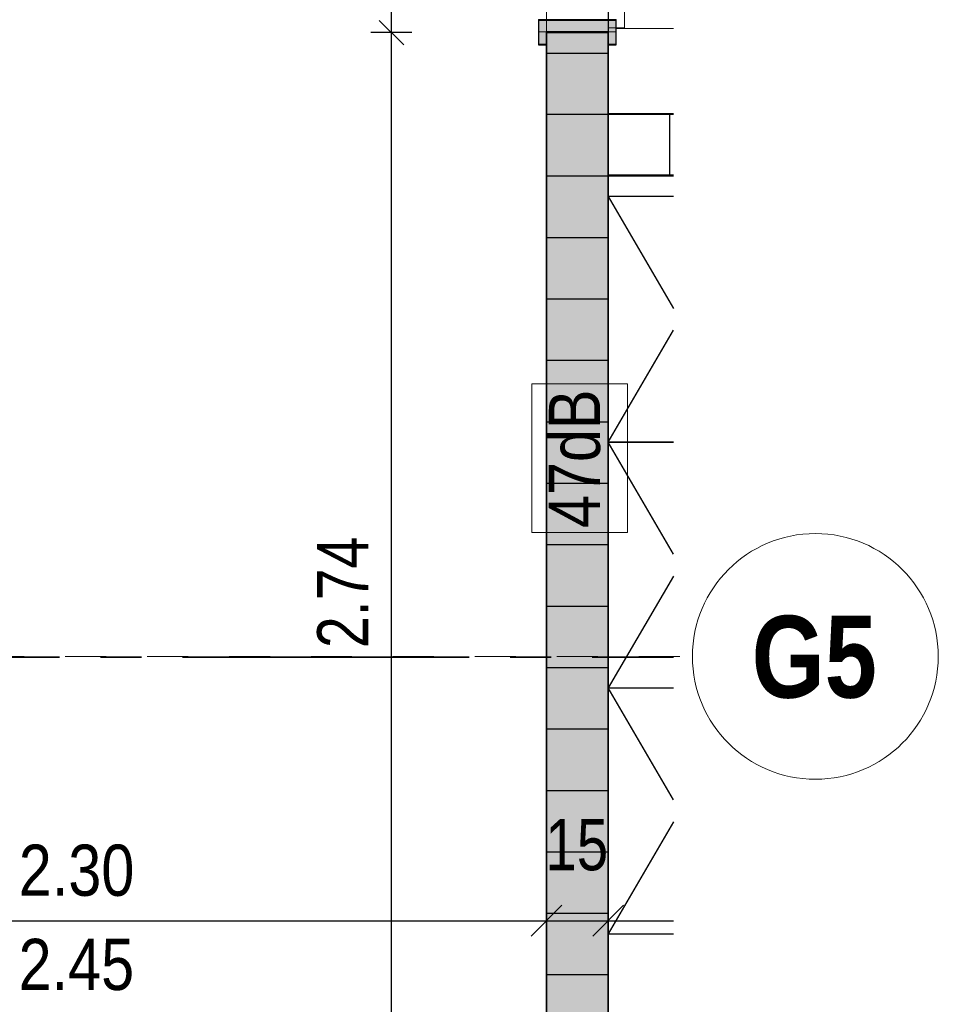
# Model space of a CAD drawing. Header units: metres. Extents: x 29.9 to 45.4, y 22.2 to 35.7.
# Tile 14 of 41: x 43.2 to 45.4, y 24.7 to 27.1. Entities that reach past the tile are written whole.
import ezdxf

# ---------------------------------------------------------------- set-up
doc = ezdxf.new("R2010")
doc.units = ezdxf.units.M
doc.linetypes.add('_Rasterlinie_', pattern=[0.0075, 0.004, -0.001, 0.0015, -0.001])
doc.linetypes.add('IMPORT-STRICHPUNKT2_S5 _5_', pattern=[1, 0.7, -0.1, 0.1, -0.1])
for name, color, linetype, lineweight, true_color in [('1233-X-Ref ARC-BTG_00_dwg', 7, 'Continuous', 5, 0x767676), ('S-GRID-IDEN', 7, 'Continuous', 9, 0x5555aa), ('Tür', 1, 'Continuous', 25, 0xff0000)]:
    doc.layers.add(name, color=color, linetype=linetype, lineweight=lineweight, true_color=true_color)
for name, color, linetype, lineweight in [('A-DOOR', 7, 'Continuous', 9), ('A-FLOR', 7, 'Continuous', 9), ('A-WALL', 7, 'Continuous', 9), ('Achsen', 7, 'Continuous', 25), ('Allgemein01', 7, 'Continuous', 9), ('S-GRID', 7, 'Continuous', 5), ('Wand Trockenbau', 7, 'Continuous', 25)]:
    doc.layers.add(name, color=color, linetype=linetype, lineweight=lineweight)
doc.styles.add('Arial', font='arial.ttf', dxfattribs={"width": 0.8, "height": 0.125})
doc.styles.add('Arial Narrow_B', font='ARIALNB.TTF', dxfattribs={"height": 0.2})
doc.styles.add('Arial_1', font='arial.ttf', dxfattribs={"width": 0.79, "height": 0.125})
doc.styles.add('Arial_3', font='arial.ttf', dxfattribs={"width": 0.83, "height": 0.125})

# ---------------------------------------------------------------- blocks, each defined once
blk = doc.blocks.new('Family - Trockenbauwand-2513192-OKFFB EG - G0641-Rö-für Ausschreibung')
at = {"layer": 'A-WALL', "lineweight": 35}
for p, q in [((0.1594, 0.15), (0, 0.15)), ((0, 0.15), (0, 0)), ((0, 0), (0.1594, 0))]:
    blk.add_line(p, q, dxfattribs=at)
blk = doc.blocks.new('Family - Innenausbau-2513892-OKFFB EG - G0641-Rö-für Ausschreibung')
at = {"layer": 'A-FLOR'}
for p, q in [((0, 3.6), (0, 0)), ((0, 0), (0, 3.6)), ((0, 0), (0.1594, 0)), ((0.1594, 0), (0, 0))]:
    blk.add_line(p, q, dxfattribs=at)
blk = doc.blocks.new('Family - Innenausbau-2514961-OKFFB EG - G0641-Rö-für Ausschreibung')
at = {"layer": 'A-FLOR'}
for p, q in [((0, 3.6), (0, 0)), ((0, 0), (0, 3.6)), ((0.1594, 3.6), (0, 3.6)), ((0, 3.6), (0.1594, 3.6))]:
    blk.add_line(p, q, dxfattribs=at)
blk = doc.blocks.new('Family - Innenausbau-2515431-OKFFB EG - G0641-Rö-für Ausschreibung')
at = {"layer": 'A-FLOR'}
for p, q in [((13.8, 12.4376), (13.8, 20)), ((13.8, 20), (13.8, 12.4376)), ((13.8, 17.61), (13.8, 16.6)), ((13.8, 16.6), (13.8, 17.61)), ((13.95, 16.6), (13.95, 17.61)), ((13.95, 17.61), (13.95, 16.6)), ((13.8, 16.6), (13.95, 16.6)), ((13.95, 16.6), (13.8, 16.6))]:
    blk.add_line(p, q, dxfattribs=at)
blk = doc.blocks.new('Family - Trockenbauwand-2515884-OKFFB EG - G0641-Rö-für Ausschreibung')
at = {"layer": 'A-WALL', "lineweight": 35}
for p, q in [((16.4, 0.15), (13.66, 0.15)), ((16.4, 0), (16.4, 0.15)), ((13.66, 0), (16.4, 0))]:
    blk.add_line(p, q, dxfattribs=at)
blk = doc.blocks.new('DirectShape - GSKKBA-5M GG-- 000V21-260422-2516241-OKFFB EG - G0641-Rö-für Ausschreibung')
at = {"layer": 'A-DOOR'}
for p, q in [((0.0863, 0.2387), (0.085, 0.24)), ((0.085, 0.24), (0.085, 0.19)), ((0.085, 0.24), (0.0863, 0.2387)), ((0.21, 0.24), (0.085, 0.24)), ((0.09, 0.235), (0.0863, 0.2387)), ((0.0863, 0.2387), (0.0863, 0.19)), ((0.0863, 0.2387), (0.0863, 0.19)), ((0.0863, 0.2387), (0.09, 0.235)), ((0.21, 0.2387), (0.0863, 0.2387)), ((0.21, 0.2387), (0.0863, 0.2387)), ((0.095, 0.23), (0.09, 0.235)), ((0.09, 0.235), (0.09, 0.19)), ((0.09, 0.235), (0.09, 0.19)), ((0.09, 0.235), (0.095, 0.23)), ((0.21, 0.235), (0.09, 0.235)), ((0.21, 0.235), (0.09, 0.235)), ((0.095, 0.19), (0.095, 0.23)), ((0.095, 0.23), (0.095, 0.19)), ((0.095, 0.23), (0.1, 0.225)), ((0.1, 0.225), (0.095, 0.23)), ((0.095, 0.23), (0.21, 0.23)), ((0.21, 0.23), (0.095, 0.23)), ((0.1, 0.225), (0.1, 0.19)), ((0.1, 0.225), (0.1037, 0.2213)), ((0.1037, 0.2213), (0.1, 0.225)), ((0.1, 0.225), (0.1, 0.19)), ((0.21, 0.225), (0.1, 0.225)), ((0.21, 0.225), (0.1, 0.225)), ((0.1037, 0.2213), (0.1037, 0.19)), ((0.1037, 0.2213), (0.105, 0.22)), ((0.105, 0.22), (0.1037, 0.2213)), ((0.1037, 0.2213), (0.1037, 0.19)), ((0.21, 0.2213), (0.1037, 0.2213)), ((0.21, 0.2213), (0.1037, 0.2213)), ((0.105, 0.22), (0.105, 0.19)), ((0.21, 0.22), (0.105, 0.22)), ((0.21, 0.2387), (0.21, 0.24)), ((0.21, 0.24), (0.21, 0.2387)), ((0.21, 0.235), (0.21, 0.2387)), ((0.21, 0.2387), (0.21, 0.235)), ((0.21, 0.235), (0.21, 0.23)), ((0.21, 0.23), (0.21, 0.235)), ((0.21, 0.23), (0.21, 0.225)), ((0.21, 0.225), (0.21, 0.23)), ((0.21, 0.225), (0.21, 0.2213)), ((0.21, 0.2213), (0.21, 0.225)), ((0.21, 0.2213), (0.21, 0.22)), ((0.21, 0.22), (0.21, 0.2213)), ((0.0712, 0.2025), (0.0675, 0.2025)), ((0.0675, 0.2025), (0.0712, 0.2025)), ((0.0675, 0.19), (0.0675, 0.2025)), ((0.0712, 0.2025), (0.0675, 0.2025)), ((0.0675, 0.2025), (0.0712, 0.2025)), ((0.0675, 0.19), (0.0675, 0.2025)), ((0.0712, 0.2025), (0.0812, 0.2025)), ((0.0812, 0.2025), (0.0712, 0.2025)), ((0.0712, 0.2025), (0.0712, 0.19)), ((0.0712, 0.19), (0.0712, 0.2025)), ((0.0712, 0.2025), (0.0812, 0.2025)), ((0.0812, 0.2025), (0.0712, 0.2025)), ((0.0712, 0.2025), (0.0712, 0.19)), ((0.0712, 0.19), (0.0712, 0.2025)), ((0.0812, 0.19), (0.0812, 0.2025)), ((0.0812, 0.2025), (0.095, 0.2025)), ((0.095, 0.2025), (0.0812, 0.2025)), ((0.0812, 0.19), (0.0812, 0.2025)), ((0.0812, 0.19), (0.0812, 0.2025)), ((0.0812, 0.2025), (0.095, 0.2025)), ((0.095, 0.2025), (0.0812, 0.2025)), ((0.0812, 0.19), (0.0812, 0.2025)), ((0.095, 0.2025), (0.1087, 0.2025)), ((0.1087, 0.2025), (0.095, 0.2025)), ((0.095, 0.19), (0.095, 0.2025)), ((0.095, 0.19), (0.095, 0.2025)), ((0.095, 0.2025), (0.1087, 0.2025)), ((0.1087, 0.2025), (0.095, 0.2025)), ((0.095, 0.19), (0.095, 0.2025)), ((0.095, 0.19), (0.095, 0.2025)), ((0.1087, 0.2025), (0.1188, 0.2025)), ((0.1188, 0.2025), (0.1087, 0.2025)), ((0.1087, 0.19), (0.1087, 0.2025)), ((0.1087, 0.19), (0.1087, 0.2025)), ((0.1087, 0.2025), (0.1188, 0.2025)), ((0.1188, 0.2025), (0.1087, 0.2025)), ((0.1087, 0.19), (0.1087, 0.2025)), ((0.1087, 0.19), (0.1087, 0.2025)), ((0.1188, 0.2025), (0.1225, 0.2025)), ((0.1225, 0.2025), (0.1188, 0.2025)), ((0.1188, 0.19), (0.1188, 0.2025)), ((0.1188, 0.19), (0.1188, 0.2025)), ((0.1188, 0.2025), (0.1225, 0.2025)), ((0.1225, 0.2025), (0.1188, 0.2025)), ((0.1188, 0.19), (0.1188, 0.2025)), ((0.1188, 0.19), (0.1188, 0.2025)), ((0.1225, 0.19), (0.1225, 0.2025)), ((0.1225, 0.19), (0.1225, 0.2025)), ((0, 0.17), (-0.03, 0.17)), ((-0.03, 0.17), (-0.03, 0.15)), ((-0.03, 0.15), (-0.03, 0.17)), ((0, 0.17), (-0.03, 0.17)), ((0.03, 0.17), (0, 0.17)), ((0, 0.17), (0, -0.02)), ((0, -0.02), (0, 0.17)), ((0.03, 0.17), (0, 0.17)), ((0, 0.15), (0, 0.17)), ((0, 0.15), (0, 0.17)), ((1, 0.19), (0.01, 0.19)), ((0.01, 0.19), (0.01, 0.15)), ((0.01, 0.15), (0.01, 0.19)), ((1, 0.19), (0.01, 0.19)), ((0.03, -0.02), (0.03, 0.17)), ((0.03, -0.02), (0.03, 0.17)), ((0.0675, 0.19), (0.0712, 0.19)), ((0.0712, 0.19), (0.0675, 0.19)), ((0.0675, 0.19), (0.0712, 0.19)), ((0.0712, 0.19), (0.0675, 0.19)), ((0.0712, 0.19), (0.0812, 0.19)), ((0.0812, 0.19), (0.0712, 0.19)), ((0.0712, 0.19), (0.0812, 0.19)), ((0.0812, 0.19), (0.0712, 0.19)), ((0.0812, 0.19), (0.095, 0.19)), ((0.095, 0.19), (0.0812, 0.19)), ((0.0812, 0.19), (0.095, 0.19)), ((0.095, 0.19), (0.0812, 0.19)), ((0.0863, 0.19), (0.085, 0.19)), ((0.085, 0.19), (0.0863, 0.19)), ((0.09, 0.19), (0.0863, 0.19)), ((0.0863, 0.19), (0.09, 0.19)), ((0.095, 0.19), (0.09, 0.19)), ((0.09, 0.19), (0.095, 0.19)), ((0.095, 0.19), (0.1087, 0.19)), ((0.1087, 0.19), (0.095, 0.19)), ((0.095, 0.19), (0.1087, 0.19)), ((0.1087, 0.19), (0.095, 0.19)), ((0.1, 0.19), (0.095, 0.19)), ((0.095, 0.19), (0.1, 0.19)), ((0.1, 0.19), (0.1037, 0.19)), ((0.1037, 0.19), (0.1, 0.19)), ((0.1037, 0.19), (0.105, 0.19)), ((0.105, 0.19), (0.1037, 0.19)), ((0.1087, 0.19), (0.1188, 0.19)), ((0.1188, 0.19), (0.1087, 0.19)), ((0.1087, 0.19), (0.1188, 0.19)), ((0.1188, 0.19), (0.1087, 0.19)), ((0.1188, 0.19), (0.1225, 0.19)), ((0.1225, 0.19), (0.1188, 0.19)), ((0.1188, 0.19), (0.1225, 0.19)), ((0.1225, 0.19), (0.1188, 0.19)), ((1.01, 0.17), (0.98, 0.17)), ((0.98, 0.17), (0.98, -0.02)), ((0.98, -0.02), (0.98, 0.17)), ((1.01, 0.17), (0.98, 0.17)), ((1, 0.15), (1, 0.19)), ((1, 0.15), (1, 0.19)), ((1.01, -0.02), (1.01, 0.17)), ((1.01, -0.02), (1.01, 0.17)), ((1.04, 0.17), (1.01, 0.17)), ((1.01, 0.17), (1.01, 0.15)), ((1.01, 0.17), (1.01, 0.15)), ((1.04, 0.17), (1.01, 0.17)), ((1.04, 0.15), (1.04, 0.17)), ((1.04, 0.17), (1.04, 0.15)), ((-0.03, 0.15), (0, 0.15)), ((-0.03, 0.15), (0, 0.15)), ((0.01, 0.15), (1, 0.15)), ((0.01, 0.15), (1, 0.15)), ((0.0712, 0.15), (0.0675, 0.15)), ((0.0675, 0.15), (0.0712, 0.15)), ((0.0675, 0.1375), (0.0675, 0.15)), ((0.0712, 0.15), (0.0675, 0.15)), ((0.0675, 0.15), (0.0712, 0.15)), ((0.0675, 0.1375), (0.0675, 0.15)), ((0.0812, 0.15), (0.0712, 0.15)), ((0.0712, 0.15), (0.0812, 0.15)), ((0.0712, 0.15), (0.0712, 0.1375)), ((0.0712, 0.1375), (0.0712, 0.15)), ((0.0812, 0.15), (0.0712, 0.15)), ((0.0712, 0.15), (0.0812, 0.15)), ((0.0712, 0.15), (0.0712, 0.1375)), ((0.0712, 0.1375), (0.0712, 0.15)), ((0.0812, 0.1375), (0.0812, 0.15)), ((0.0812, 0.15), (0.095, 0.15)), ((0.0812, 0.1375), (0.0812, 0.15)), ((0.0812, 0.15), (0.095, 0.15)), ((0.095, 0.15), (0.0812, 0.15)), ((0.0812, 0.1375), (0.0812, 0.15)), ((0.095, 0.15), (0.0812, 0.15)), ((0.0812, 0.1375), (0.0812, 0.15)), ((0.0863, 0.15), (0.085, 0.15)), ((0.085, 0.15), (0.0863, 0.15)), ((0.085, 0.15), (0.085, 0.1)), ((0.09, 0.15), (0.0863, 0.15)), ((0.0863, 0.15), (0.09, 0.15)), ((0.0863, 0.15), (0.0863, 0.1013)), ((0.0863, 0.15), (0.0863, 0.1013)), ((0.09, 0.15), (0.095, 0.15)), ((0.095, 0.15), (0.09, 0.15)), ((0.09, 0.15), (0.09, 0.105)), ((0.09, 0.15), (0.09, 0.105)), ((0.095, 0.15), (0.1, 0.15)), ((0.1, 0.15), (0.095, 0.15)), ((0.095, 0.11), (0.095, 0.15)), ((0.095, 0.15), (0.095, 0.11)), ((0.095, 0.15), (0.1087, 0.15)), ((0.1087, 0.15), (0.095, 0.15)), ((0.095, 0.1375), (0.095, 0.15)), ((0.095, 0.1375), (0.095, 0.15)), ((0.095, 0.15), (0.1087, 0.15)), ((0.1087, 0.15), (0.095, 0.15)), ((0.095, 0.1375), (0.095, 0.15)), ((0.095, 0.1375), (0.095, 0.15)), ((0.1, 0.15), (0.1037, 0.15)), ((0.1037, 0.15), (0.1, 0.15)), ((0.1, 0.15), (0.1, 0.115)), ((0.1, 0.15), (0.1, 0.115)), ((0.1037, 0.15), (0.105, 0.15)), ((0.105, 0.15), (0.1037, 0.15)), ((0.1037, 0.15), (0.1037, 0.1187)), ((0.1037, 0.15), (0.1037, 0.1187)), ((0.105, 0.15), (0.105, 0.12)), ((0.1087, 0.1375), (0.1087, 0.15)), ((0.1087, 0.1375), (0.1087, 0.15)), ((0.1087, 0.1375), (0.1087, 0.15)), ((0.1087, 0.1375), (0.1087, 0.15)), ((0.1087, 0.15), (0.1188, 0.15)), ((0.1188, 0.15), (0.1087, 0.15)), ((0.1087, 0.15), (0.1188, 0.15)), ((0.1188, 0.15), (0.1087, 0.15)), ((0.1188, 0.15), (0.1225, 0.15)), ((0.1225, 0.15), (0.1188, 0.15)), ((0.1188, 0.1375), (0.1188, 0.15)), ((0.1188, 0.1375), (0.1188, 0.15)), ((0.1188, 0.15), (0.1225, 0.15)), ((0.1225, 0.15), (0.1188, 0.15)), ((0.1188, 0.1375), (0.1188, 0.15)), ((0.1188, 0.1375), (0.1188, 0.15)), ((0.1225, 0.1375), (0.1225, 0.15)), ((0.1225, 0.1375), (0.1225, 0.15)), ((1.01, 0.15), (1.04, 0.15)), ((1.01, 0.15), (1.04, 0.15)), ((0.0712, 0.1375), (0.0675, 0.1375)), ((0.0675, 0.1375), (0.0712, 0.1375)), ((0.0712, 0.1375), (0.0675, 0.1375)), ((0.0675, 0.1375), (0.0712, 0.1375)), ((0.0712, 0.1375), (0.0812, 0.1375)), ((0.0812, 0.1375), (0.0712, 0.1375)), ((0.0712, 0.1375), (0.0812, 0.1375)), ((0.0812, 0.1375), (0.0712, 0.1375)), ((0.0812, 0.1375), (0.095, 0.1375)), ((0.095, 0.1375), (0.0812, 0.1375)), ((0.0812, 0.1375), (0.095, 0.1375)), ((0.095, 0.1375), (0.0812, 0.1375)), ((0.095, 0.1375), (0.1087, 0.1375)), ((0.1087, 0.1375), (0.095, 0.1375)), ((0.095, 0.1375), (0.1087, 0.1375)), ((0.1087, 0.1375), (0.095, 0.1375)), ((0.1087, 0.1375), (0.1188, 0.1375)), ((0.1188, 0.1375), (0.1087, 0.1375)), ((0.1087, 0.1375), (0.1188, 0.1375)), ((0.1188, 0.1375), (0.1087, 0.1375)), ((0.1188, 0.1375), (0.1225, 0.1375)), ((0.1225, 0.1375), (0.1188, 0.1375)), ((0.1188, 0.1375), (0.1225, 0.1375)), ((0.1225, 0.1375), (0.1188, 0.1375)), ((0.085, 0.1), (0.0863, 0.1013)), ((0.0863, 0.1013), (0.085, 0.1)), ((0.085, 0.1), (0.21, 0.1)), ((0.0863, 0.1013), (0.09, 0.105)), ((0.09, 0.105), (0.0863, 0.1013)), ((0.0863, 0.1013), (0.21, 0.1013)), ((0.0863, 0.1013), (0.21, 0.1013)), ((0.09, 0.105), (0.095, 0.11)), ((0.095, 0.11), (0.09, 0.105)), ((0.09, 0.105), (0.21, 0.105)), ((0.09, 0.105), (0.21, 0.105)), ((0.1, 0.115), (0.095, 0.11)), ((0.095, 0.11), (0.1, 0.115)), ((0.21, 0.11), (0.095, 0.11)), ((0.095, 0.11), (0.21, 0.11)), ((0.1037, 0.1187), (0.1, 0.115)), ((0.1, 0.115), (0.1037, 0.1187)), ((0.1, 0.115), (0.21, 0.115)), ((0.1, 0.115), (0.21, 0.115)), ((0.105, 0.12), (0.1037, 0.1187)), ((0.1037, 0.1187), (0.105, 0.12)), ((0.1037, 0.1187), (0.21, 0.1187)), ((0.1037, 0.1187), (0.21, 0.1187)), ((0.105, 0.12), (0.21, 0.12)), ((0.21, 0.1187), (0.21, 0.12)), ((0.21, 0.12), (0.21, 0.1187)), ((0.21, 0.115), (0.21, 0.1187)), ((0.21, 0.1187), (0.21, 0.115)), ((0.21, 0.115), (0.21, 0.11)), ((0.21, 0.11), (0.21, 0.115)), ((0.21, 0.11), (0.21, 0.105)), ((0.21, 0.105), (0.21, 0.11)), ((0.21, 0.105), (0.21, 0.1013)), ((0.21, 0.1013), (0.21, 0.105)), ((0.21, 0.1013), (0.21, 0.1)), ((0.21, 0.1), (0.21, 0.1013)), ((0, 0), (-0.03, 0)), ((-0.03, 0), (-0.03, -0.02)), ((-0.03, -0.02), (-0.03, 0)), ((0, 0), (-0.03, 0)), ((0, -0.02), (0, 0)), ((0, -0.02), (0, 0)), ((1.04, 0), (1.01, 0)), ((1.01, 0), (1.01, -0.02)), ((1.01, 0), (1.01, -0.02)), ((1.04, 0), (1.01, 0)), ((1.04, -0.02), (1.04, 0)), ((1.04, 0), (1.04, -0.02)), ((-0.03, -0.02), (0, -0.02)), ((-0.03, -0.02), (0, -0.02)), ((0, -0.02), (0.03, -0.02)), ((0, -0.02), (0.03, -0.02)), ((0.98, -0.02), (1.01, -0.02)), ((0.98, -0.02), (1.01, -0.02)), ((1.01, -0.02), (1.04, -0.02)), ((1.01, -0.02), (1.04, -0.02))]:
    blk.add_line(p, q, dxfattribs=at)
blk = doc.blocks.new('DirectShape - G0604-2516242-OKFFB EG - G0641-Rö-für Ausschreibung')
blk.add_blockref('DirectShape - GSKKBA-5M GG-- 000V21-260422-2516241-OKFFB EG - G0641-Rö-für Ausschreibung', (0, 0))
blk = doc.blocks.new('GSKKBA-5M GG-- 000V21-260422_ifc-1-OKFFB EG - G0641-Rö-für Ausschreibung')
at = {"layer": 'A-DOOR', "lineweight": 9, "rotation": 270}
blk.add_blockref('DirectShape - G0604-2516242-OKFFB EG - G0641-Rö-für Ausschreibung', (44.475, 28.035), dxfattribs=at)
at = {"layer": 'A-FLOR', "lineweight": 9}
for name, p in [('Family - Innenausbau-2515431-OKFFB EG - G0641-Rö-für Ausschreibung', (30.675, 10.425)), ('Family - Innenausbau-2513892-OKFFB EG - G0641-Rö-für Ausschreibung', (44.625, 26.825)), ('Family - Innenausbau-2514961-OKFFB EG - G0641-Rö-für Ausschreibung', (44.625, 23.075))]:
    blk.add_blockref(name, p, dxfattribs=at)
at = {"layer": 'A-WALL', "lineweight": 9, "rotation": 89.99999999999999}
blk.add_blockref('Family - Trockenbauwand-2515884-OKFFB EG - G0641-Rö-für Ausschreibung', (44.625, 10.625), dxfattribs=at)
at = {"layer": 'A-WALL', "lineweight": 9}
blk.add_blockref('Family - Trockenbauwand-2513192-OKFFB EG - G0641-Rö-für Ausschreibung', (44.625, 26.675), dxfattribs=at)
blk = doc.blocks.new('1233-X-Ref ARC-BTG_00_dwg-10239373-OKFFB EG - G0641-Rö-für Ausschreibung')
at = {"layer": 'Tür', "lineweight": 9}
blk.add_hatch(color=7, dxfattribs=at).paths.add_polyline_path([(68.4336, 32.2537), (68.4536, 32.2537), (68.4536, 32.3137), (68.2636, 32.3137), (68.2636, 32.2537), (68.2836, 32.2537), (68.2836, 32.2837), (68.4336, 32.2837)])
at = {"layer": 'Wand Trockenbau', "lineweight": 9, "true_color": 0x7f7f00}
h = blk.add_hatch(color=56, dxfattribs=at)
edge = h.paths.add_edge_path()
edge.add_line((68.4336, 28.1233), (68.4336, 28.5337))
edge.add_line((68.4336, 28.5337), (68.2836, 28.5337))
edge.add_line((68.2836, 28.5337), (68.2836, 28.1233))
h.paths.add_polyline_path([(68.2836, 29.5437), (68.4336, 29.5437), (68.4336, 32.2837), (68.2836, 32.2837), (68.2836, 31.1742)])
h.paths.add_polyline_path([(68.2836, 33.2937), (68.4336, 33.2937), (68.4336, 37.0237), (68.2836, 37.0237), (68.2836, 34.2256)])
h.paths.add_polyline_path([(68.4336, 38.0337), (68.4336, 38.1837), (68.2836, 38.1837), (68.2836, 38.0337)])
at = {"layer": '1233-X-Ref ARC-BTG_00_dwg', "color": 7, "lineweight": 25}
for p, q in [((67.9348, 32.2537), (67.8748, 32.3137)), ((68.2461, 30.078), (68.3211, 30.153)), ((68.3961, 30.078), (68.4711, 30.153))]:
    blk.add_line(p, q, dxfattribs=at)
at = {"layer": '1233-X-Ref ARC-BTG_00_dwg', "color": 5, "lineweight": 25, "true_color": 0x0000ff}
for p, q in [((68.4336, 31.9337), (68.5929, 31.9337)), ((68.4336, 31.8837), (68.5929, 31.6105)), ((68.5929, 30.9569), (68.4336, 30.6837)), ((68.5929, 30.3569), (68.4336, 30.0837))]:
    blk.add_line(p, q, dxfattribs=at)
at = {"layer": '1233-X-Ref ARC-BTG_00_dwg', "color": 7, "lineweight": 25, "flags": 128}
for points in [[(67.9048, 28.1233), (67.9048, 28.5337), (67.9048, 29.5437), (67.9048, 32.2837), (67.9048, 33.2937), (67.9048, 35.6837), (67.9048, 35.8337), (67.9048, 37.0237), (67.9048, 38.0337), (67.9048, 38.3337), (67.9048, 38.3837)], [(67.9548, 32.2837), (67.9048, 32.2837), (67.8548, 32.2837)], [(68.2836, 30.053), (68.2836, 30.1155), (68.2836, 30.178)], [(68.4336, 30.053), (68.4336, 30.1155), (68.4336, 30.178)], [(54.3947, 30.1155), (54.5844, 30.1155), (54.7344, 30.1155), (59.4336, 30.1155), (59.5836, 30.1155), (61.9336, 30.1155), (62.0836, 30.1155), (65.8336, 30.1155), (65.9836, 30.1155), (68.2836, 30.1155), (68.4336, 30.1155), (68.5929, 30.1155)]]:
    blk.add_lwpolyline(points, dxfattribs=at)
at = {"layer": '1233-X-Ref ARC-BTG_00_dwg', "color": 5, "lineweight": 25, "true_color": 0x0000ff, "flags": 128}
for points in [[(68.5929, 31.8837), (68.4336, 31.8837), (68.4336, 31.9337), (68.5929, 31.9337)], [(68.5929, 31.8837), (68.4336, 31.8837), (68.4336, 30.0837), (68.5929, 30.0837)], [(68.5929, 31.2837), (68.4336, 31.2837), (68.5929, 31.5569)], [(68.5929, 31.0105), (68.4336, 31.2837), (68.5929, 31.2837)], [(68.5929, 30.4105), (68.4336, 30.6837), (68.5929, 30.6837)]]:
    blk.add_lwpolyline(points, dxfattribs=at)
at = {"layer": '1233-X-Ref ARC-BTG_00_dwg', "color": 7, "lineweight": 9, "flags": 128}
blk.add_lwpolyline([(68.4806, 31.0636), (68.4806, 31.4265), (68.2473, 31.4265), (68.2473, 31.0636)], close=True, dxfattribs=at)
at = {"layer": 'Achsen', "linetype": 'IMPORT-STRICHPUNKT2_S5 _5_', "lineweight": 35}
blk.add_line((54.3947, 30.7587), (68.5929, 30.7587), dxfattribs=at)
at = {"layer": 'Allgemein01', "color": 4, "lineweight": 25, "true_color": 0x00ffff}
blk.add_line((68.4336, 38.1837), (68.4336, 28.1233), dxfattribs=at)
at = {"layer": 'Tür', "color": 7, "lineweight": 9}
blk.add_line((68.4536, 32.2937), (68.5929, 32.2937), dxfattribs=at)
at = {"layer": 'Tür', "color": 7, "flags": 128}
blk.add_lwpolyline([(68.3586, 32.2837), (68.4336, 32.2837), (68.4336, 32.2537), (68.4536, 32.2537), (68.4536, 32.3137), (68.2636, 32.3137), (68.2636, 32.2537), (68.2836, 32.2537), (68.2836, 32.2837)], close=True, dxfattribs=at)
at = {"layer": 'Wand Trockenbau'}
for p, q in [((68.2836, 32.2337), (68.4336, 32.2337)), ((68.5836, 32.0837), (68.5836, 31.9337)), ((68.2836, 31.7837), (68.4336, 31.7837)), ((68.2836, 31.6337), (68.4336, 31.6337)), ((68.2836, 31.4837), (68.4336, 31.4837)), ((68.2836, 31.3337), (68.4336, 31.3337)), ((68.2836, 31.1837), (68.4336, 31.1837)), ((68.2836, 31.0337), (68.4336, 31.0337)), ((68.2836, 30.8837), (68.4336, 30.8837)), ((68.2836, 30.7337), (68.4336, 30.7337)), ((68.2836, 30.5837), (68.4336, 30.5837)), ((68.2836, 30.4337), (68.4336, 30.4337)), ((68.2836, 30.2837), (68.4336, 30.2837)), ((68.2836, 30.1337), (68.4336, 30.1337)), ((68.2836, 29.9837), (68.4336, 29.9837))]:
    blk.add_line(p, q, dxfattribs=at)
at = {"layer": 'Wand Trockenbau', "flags": 128}
blk.add_lwpolyline([(68.2836, 29.5437), (68.2836, 32.2837), (68.4336, 32.2837), (68.4336, 32.0837), (68.4336, 31.9337), (68.4336, 29.5437)], close=True, dxfattribs=at)
for points in [[(68.5929, 32.0837), (68.4336, 32.0837), (68.4336, 31.9337), (68.4336, 32.0837), (68.2836, 32.0837)], [(68.2836, 31.9337), (68.4336, 31.9337), (68.5929, 31.9337)]]:
    blk.add_lwpolyline(points, dxfattribs=at)
at = {"layer": '1233-X-Ref ARC-BTG_00_dwg', "color": 7, "lineweight": 9, "char_height": 0.125, "attachment_point": 1, "rotation": 90, "line_spacing_factor": 0.941778}
for s, insert, width, style in [('47dB', (68.289, 31.074), 0.393307, 'Arial_3'), ('2.74', (67.7236, 30.7811), 0.321379, 'Arial')]:
    blk.add_mtext(s, dxfattribs=dict(at, insert=insert, width=width, style=style))
at = {"layer": '1233-X-Ref ARC-BTG_00_dwg', "color": 7, "lineweight": 9, "char_height": 0.125, "attachment_point": 1, "line_spacing_factor": 0.941778}
for s, insert, width, style in [('15', (68.2805, 30.3635), 0.180584, 'Arial_1'), ('2.30', (66.9954, 30.3012), 0.327501, 'Arial_3'), ('2.45', (66.9949, 30.0712), 0.327501, 'Arial_3')]:
    blk.add_mtext(s, dxfattribs=dict(at, insert=insert, width=width, style=style))
blk = doc.blocks.new('Raster - Raster-989695-OKFFB EG - G0641-Rö-für Ausschreibung')
at = {"layer": 'S-GRID-IDEN'}
blk.add_circle((0, 0), 0.006, dxfattribs=at)

msp = doc.modelspace()

# ---------------------------------------------------------------- linework, layer by layer
at = {"layer": 'S-GRID', "color": 175, "linetype": '_Rasterlinie_', "lineweight": 9, "true_color": 0x5555aa}
msp.add_line((30.5, 25.5), (44.8309, 25.5), dxfattribs=at)

# ---------------------------------------------------------------- block references
at = {"lineweight": 5}
msp.add_blockref('GSKKBA-5M GG-- 000V21-260422_ifc-1-OKFFB EG - G0641-Rö-für Ausschreibung', (0, 0), dxfattribs=at)
at = {"layer": '1233-X-Ref ARC-BTG_00_dwg', "color": 7, "lineweight": 9}
msp.add_blockref('1233-X-Ref ARC-BTG_00_dwg-10239373-OKFFB EG - G0641-Rö-für Ausschreibung', (-23.8086, -5.2607), dxfattribs=at)
at = {"layer": 'S-GRID-IDEN', "xscale": 49.99999999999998, "yscale": 49.99999999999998, "zscale": 49.99999999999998, "rotation": 269.9999999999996}
msp.add_blockref('Raster - Raster-989695-OKFFB EG - G0641-Rö-für Ausschreibung', (45.1309, 25.5), dxfattribs=at)

# ---------------------------------------------------------------- texts
at = {"layer": 'S-GRID-IDEN', "lineweight": 5, "insert": (44.9754, 25.5992), "char_height": 0.2, "width": 0.372785, "attachment_point": 1, "style": 'Arial Narrow_B'}
msp.add_mtext('G5', dxfattribs=at)

doc.saveas('drawing.dxf')
